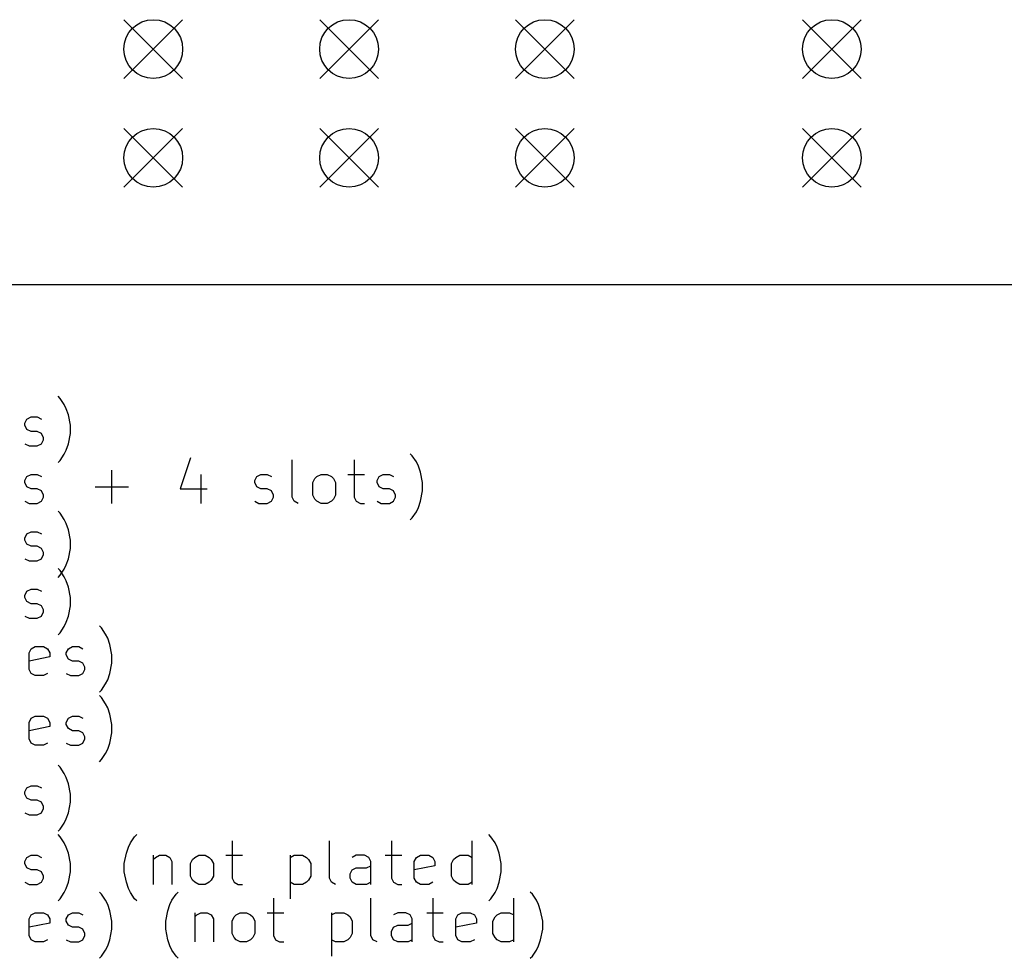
# Model space of a CAD drawing. Extents: x 148 to 340, y -211 to -100.
# Tile 5 of 7: x 196 to 241, y -211 to -168. Entities that reach past the tile are written whole.
import ezdxf

# ---------------------------------------------------------------- set-up
doc = ezdxf.new("R2010")
doc.units = 0
doc.layers.add('BLACK', color=7, linetype='CONTINUOUS')

msp = doc.modelspace()

# ---------------------------------------------------------------- linework, layer by layer
at = {"layer": 'BLACK', "linetype": 'CONTINUOUS'}
for p, q in [((200.65, -167.8), (203.35, -170.5)), ((203.35, -167.8), (200.65, -170.5)), ((209.65, -167.8), (212.35, -170.5)), ((212.35, -167.8), (209.65, -170.5)), ((218.65, -167.8), (221.35, -170.5)), ((221.35, -167.8), (218.65, -170.5)), ((231.85, -167.8), (234.55, -170.5)), ((234.55, -167.8), (231.85, -170.5)), ((200.65, -172.8), (203.35, -175.5)), ((203.35, -172.8), (200.65, -175.5)), ((209.65, -172.8), (212.35, -175.5)), ((212.35, -172.8), (209.65, -175.5)), ((218.65, -172.8), (221.35, -175.5)), ((221.35, -172.8), (218.65, -175.5)), ((231.85, -172.8), (234.55, -175.5)), ((234.55, -172.8), (231.85, -175.5)), ((340, -180), (150, -180)), ((197.714, -185.214), (197.619, -185.119)), ((197.905, -185.5), (197.714, -185.214)), ((198, -185.69), (197.905, -185.5)), ((198.095, -185.976), (198, -185.69)), ((198.19, -186.452), (198.095, -185.976)), ((196.095, -186.357), (196.19, -186.167)), ((196.095, -186.452), (196.095, -186.357)), ((196.19, -186.643), (196.095, -186.452)), ((196.19, -186.167), (196.381, -186.071)), ((196.381, -186.071), (196.667, -186.071)), ((196.667, -186.071), (196.857, -186.167)), ((198.19, -186.833), (198.19, -186.452)), ((196.381, -186.738), (196.19, -186.643)), ((196.667, -186.738), (196.381, -186.738)), ((196.857, -186.833), (196.667, -186.738)), ((196.952, -187.024), (196.857, -186.833)), ((198.095, -187.31), (198.19, -186.833)), ((196.095, -187.31), (196.286, -187.405)), ((196.286, -187.405), (196.667, -187.405)), ((196.667, -187.405), (196.857, -187.31)), ((196.857, -187.31), (196.952, -187.119)), ((196.952, -187.119), (196.952, -187.024)), ((198, -187.595), (198.095, -187.31)), ((197.714, -188.071), (197.905, -187.786)), ((197.905, -187.786), (198, -187.595)), ((213.905, -187.854), (213.81, -187.759)), ((214.095, -188.14), (213.905, -187.854)), ((197.619, -188.167), (197.714, -188.071)), ((203.714, -187.95), (203.238, -189.378)), ((208.381, -189.759), (208.381, -188.045)), ((211.238, -188.045), (211.238, -189.759)), ((214.19, -188.33), (214.095, -188.14)), ((214.286, -188.616), (214.19, -188.33)), ((196.19, -188.807), (196.381, -188.711)), ((196.381, -188.711), (196.667, -188.711)), ((196.667, -188.711), (196.857, -188.807)), ((200.095, -190.045), (200.095, -188.521)), ((204.19, -188.711), (204.19, -190.045)), ((206.762, -188.807), (206.952, -188.711)), ((206.952, -188.711), (207.238, -188.711)), ((207.238, -188.711), (207.429, -188.807)), ((209.524, -188.807), (209.714, -188.711)), ((209.714, -188.711), (210, -188.711)), ((210, -188.711), (210.19, -188.807)), ((210.952, -188.711), (211.714, -188.711)), ((212.381, -188.807), (212.571, -188.711)), ((212.571, -188.711), (212.857, -188.711)), ((212.857, -188.711), (213.048, -188.807)), ((214.381, -189.092), (214.286, -188.616)), ((196.095, -188.997), (196.19, -188.807)), ((196.095, -189.092), (196.095, -188.997)), ((196.19, -189.283), (196.095, -189.092)), ((206.667, -188.997), (206.762, -188.807)), ((206.667, -189.092), (206.667, -188.997)), ((206.762, -189.283), (206.667, -189.092)), ((209.333, -189.092), (209.429, -188.902)), ((209.333, -189.664), (209.333, -189.092)), ((209.429, -188.902), (209.524, -188.807)), ((210.19, -188.807), (210.286, -188.902)), ((210.286, -188.902), (210.381, -189.092)), ((210.381, -189.092), (210.381, -189.664)), ((212.286, -188.997), (212.381, -188.807)), ((212.286, -189.092), (212.286, -188.997)), ((212.381, -189.283), (212.286, -189.092)), ((214.381, -189.473), (214.381, -189.092)), ((196.381, -189.378), (196.19, -189.283)), ((196.667, -189.378), (196.381, -189.378)), ((196.857, -189.473), (196.667, -189.378)), ((196.952, -189.664), (196.857, -189.473)), ((196.952, -189.759), (196.952, -189.664)), ((199.333, -189.283), (200.857, -189.283)), ((203.238, -189.378), (204.476, -189.378)), ((206.952, -189.378), (206.762, -189.283)), ((207.238, -189.378), (206.952, -189.378)), ((207.429, -189.473), (207.238, -189.378)), ((207.524, -189.664), (207.429, -189.473)), ((207.524, -189.759), (207.524, -189.664)), ((209.429, -189.854), (209.333, -189.664)), ((210.381, -189.664), (210.286, -189.854)), ((212.571, -189.378), (212.381, -189.283)), ((212.857, -189.378), (212.571, -189.378)), ((213.048, -189.473), (212.857, -189.378)), ((213.143, -189.664), (213.048, -189.473)), ((213.143, -189.759), (213.143, -189.664)), ((214.286, -189.95), (214.381, -189.473)), ((196.095, -189.95), (196.286, -190.045)), ((196.286, -190.045), (196.667, -190.045)), ((196.667, -190.045), (196.857, -189.95)), ((196.857, -189.95), (196.952, -189.759)), ((206.667, -189.95), (206.857, -190.045)), ((206.857, -190.045), (207.238, -190.045)), ((207.238, -190.045), (207.429, -189.95)), ((207.429, -189.95), (207.524, -189.759)), ((208.476, -189.95), (208.381, -189.759)), ((208.667, -190.045), (208.476, -189.95)), ((209.524, -189.95), (209.429, -189.854)), ((209.714, -190.045), (209.524, -189.95)), ((210, -190.045), (209.714, -190.045)), ((210.19, -189.95), (210, -190.045)), ((210.286, -189.854), (210.19, -189.95)), ((211.238, -189.759), (211.333, -189.95)), ((211.333, -189.95), (211.524, -190.045)), ((211.524, -190.045), (211.714, -190.045)), ((212.286, -189.95), (212.476, -190.045)), ((212.476, -190.045), (212.857, -190.045)), ((212.857, -190.045), (213.048, -189.95)), ((213.048, -189.95), (213.143, -189.759)), ((214.19, -190.235), (214.286, -189.95)), ((197.714, -190.494), (197.619, -190.399)), ((197.905, -190.78), (197.714, -190.494)), ((213.905, -190.711), (214.095, -190.426)), ((214.095, -190.426), (214.19, -190.235)), ((198, -190.97), (197.905, -190.78)), ((198.095, -191.256), (198, -190.97)), ((213.81, -190.807), (213.905, -190.711)), ((196.095, -191.637), (196.19, -191.447)), ((196.19, -191.447), (196.381, -191.351)), ((196.381, -191.351), (196.667, -191.351)), ((196.667, -191.351), (196.857, -191.447)), ((198.19, -191.732), (198.095, -191.256)), ((196.095, -191.732), (196.095, -191.637)), ((196.19, -191.923), (196.095, -191.732)), ((196.381, -192.018), (196.19, -191.923)), ((198.19, -192.113), (198.19, -191.732)), ((196.667, -192.018), (196.381, -192.018)), ((196.857, -192.113), (196.667, -192.018)), ((196.952, -192.304), (196.857, -192.113)), ((196.857, -192.59), (196.952, -192.399)), ((196.952, -192.399), (196.952, -192.304)), ((198.095, -192.59), (198.19, -192.113)), ((196.095, -192.59), (196.286, -192.685)), ((196.286, -192.685), (196.667, -192.685)), ((196.667, -192.685), (196.857, -192.59)), ((198, -192.875), (198.095, -192.59)), ((197.714, -193.134), (197.619, -193.039)), ((197.714, -193.351), (197.905, -193.066)), ((197.905, -193.42), (197.714, -193.134)), ((197.905, -193.066), (198, -192.875)), ((197.619, -193.447), (197.714, -193.351)), ((198, -193.61), (197.905, -193.42)), ((198.095, -193.896), (198, -193.61)), ((196.095, -194.277), (196.19, -194.087)), ((196.19, -194.087), (196.381, -193.991)), ((196.381, -193.991), (196.667, -193.991)), ((196.667, -193.991), (196.857, -194.087)), ((198.19, -194.372), (198.095, -193.896)), ((196.095, -194.372), (196.095, -194.277)), ((196.19, -194.563), (196.095, -194.372)), ((196.381, -194.658), (196.19, -194.563)), ((196.667, -194.658), (196.381, -194.658)), ((196.857, -194.753), (196.667, -194.658)), ((198.19, -194.753), (198.19, -194.372)), ((196.952, -194.944), (196.857, -194.753)), ((196.857, -195.23), (196.952, -195.039)), ((196.952, -195.039), (196.952, -194.944)), ((198.095, -195.23), (198.19, -194.753)), ((196.095, -195.23), (196.286, -195.325)), ((196.286, -195.325), (196.667, -195.325)), ((196.667, -195.325), (196.857, -195.23)), ((197.905, -195.706), (198, -195.515)), ((198, -195.515), (198.095, -195.23)), ((197.619, -196.087), (197.714, -195.991)), ((197.714, -195.991), (197.905, -195.706)), ((199.619, -195.774), (199.524, -195.679)), ((199.81, -196.06), (199.619, -195.774)), ((199.905, -196.25), (199.81, -196.06)), ((200, -196.536), (199.905, -196.25)), ((196.286, -196.917), (196.381, -196.727)), ((196.286, -197.679), (196.286, -196.917)), ((196.381, -196.727), (196.571, -196.631)), ((196.571, -196.631), (196.952, -196.631)), ((196.952, -196.631), (197.143, -196.727)), ((197.143, -196.727), (197.238, -196.917)), ((197.238, -196.917), (197.238, -197.108)), ((198, -196.917), (198.095, -196.727)), ((198, -197.012), (198, -196.917)), ((198.095, -196.727), (198.286, -196.631)), ((198.286, -196.631), (198.571, -196.631)), ((198.571, -196.631), (198.762, -196.727)), ((200.095, -197.012), (200, -196.536)), ((197.238, -197.108), (196.286, -197.298)), ((198.095, -197.203), (198, -197.012)), ((198.286, -197.298), (198.095, -197.203)), ((198.571, -197.298), (198.286, -197.298)), ((198.762, -197.393), (198.571, -197.298)), ((200.095, -197.393), (200.095, -197.012)), ((196.381, -197.87), (196.286, -197.679)), ((198.857, -197.584), (198.762, -197.393)), ((198.762, -197.87), (198.857, -197.679)), ((198.857, -197.679), (198.857, -197.584)), ((200, -197.87), (200.095, -197.393)), ((196.571, -197.965), (196.381, -197.87)), ((196.952, -197.965), (196.571, -197.965)), ((197.143, -197.87), (196.952, -197.965)), ((198, -197.87), (198.19, -197.965)), ((198.19, -197.965), (198.571, -197.965)), ((198.571, -197.965), (198.762, -197.87)), ((199.81, -198.346), (199.905, -198.155)), ((199.905, -198.155), (200, -197.87)), ((199.524, -198.727), (199.619, -198.631)), ((199.619, -198.631), (199.81, -198.346)), ((199.619, -198.974), (199.524, -198.879)), ((199.81, -199.26), (199.619, -198.974)), ((199.905, -199.45), (199.81, -199.26)), ((200, -199.736), (199.905, -199.45)), ((196.286, -200.117), (196.381, -199.927)), ((196.381, -199.927), (196.571, -199.831)), ((196.571, -199.831), (196.952, -199.831)), ((196.952, -199.831), (197.143, -199.927)), ((197.143, -199.927), (197.238, -200.117)), ((198, -200.117), (198.095, -199.927)), ((198.095, -199.927), (198.286, -199.831)), ((198.286, -199.831), (198.571, -199.831)), ((198.571, -199.831), (198.762, -199.927)), ((200.095, -200.212), (200, -199.736)), ((196.286, -200.879), (196.286, -200.117)), ((197.238, -200.308), (196.286, -200.498)), ((197.238, -200.117), (197.238, -200.308)), ((198, -200.212), (198, -200.117)), ((198.095, -200.403), (198, -200.212)), ((198.286, -200.498), (198.095, -200.403)), ((198.571, -200.498), (198.286, -200.498)), ((198.762, -200.593), (198.571, -200.498)), ((200.095, -200.593), (200.095, -200.212)), ((196.381, -201.07), (196.286, -200.879)), ((198.857, -200.784), (198.762, -200.593)), ((198.762, -201.07), (198.857, -200.879)), ((198.857, -200.879), (198.857, -200.784)), ((200, -201.07), (200.095, -200.593)), ((196.571, -201.165), (196.381, -201.07)), ((196.952, -201.165), (196.571, -201.165)), ((197.143, -201.07), (196.952, -201.165)), ((198, -201.07), (198.19, -201.165)), ((198.19, -201.165), (198.571, -201.165)), ((198.571, -201.165), (198.762, -201.07)), ((199.81, -201.546), (199.905, -201.355)), ((199.905, -201.355), (200, -201.07)), ((199.524, -201.927), (199.619, -201.831)), ((199.619, -201.831), (199.81, -201.546)), ((197.714, -202.174), (197.619, -202.079)), ((197.905, -202.46), (197.714, -202.174)), ((198, -202.65), (197.905, -202.46)), ((198.095, -202.936), (198, -202.65)), ((196.095, -203.317), (196.19, -203.127)), ((196.19, -203.127), (196.381, -203.031)), ((196.381, -203.031), (196.667, -203.031)), ((196.667, -203.031), (196.857, -203.127)), ((198.19, -203.412), (198.095, -202.936)), ((196.095, -203.412), (196.095, -203.317)), ((196.19, -203.603), (196.095, -203.412)), ((196.381, -203.698), (196.19, -203.603)), ((196.667, -203.698), (196.381, -203.698)), ((196.857, -203.793), (196.667, -203.698)), ((198.19, -203.793), (198.19, -203.412)), ((196.952, -203.984), (196.857, -203.793)), ((196.857, -204.27), (196.952, -204.079)), ((196.952, -204.079), (196.952, -203.984)), ((198.095, -204.27), (198.19, -203.793)), ((196.095, -204.27), (196.286, -204.365)), ((196.286, -204.365), (196.667, -204.365)), ((196.667, -204.365), (196.857, -204.27)), ((197.905, -204.746), (198, -204.555)), ((198, -204.555), (198.095, -204.27)), ((197.619, -205.127), (197.714, -205.031)), ((197.714, -205.031), (197.905, -204.746)), ((197.714, -205.374), (197.619, -205.279)), ((197.905, -205.66), (197.714, -205.374)), ((200.952, -205.66), (201.143, -205.374)), ((201.143, -205.374), (201.238, -205.279)), ((217.524, -205.374), (217.429, -205.279)), ((217.714, -205.66), (217.524, -205.374)), ((198, -205.85), (197.905, -205.66)), ((198.095, -206.136), (198, -205.85)), ((200.762, -206.136), (200.857, -205.85)), ((200.857, -205.85), (200.952, -205.66)), ((205.619, -205.565), (205.619, -207.279)), ((210.095, -207.279), (210.095, -205.565)), ((212.952, -205.565), (212.952, -207.279)), ((216.667, -207.565), (216.667, -205.565)), ((217.81, -205.85), (217.714, -205.66)), ((217.905, -206.136), (217.81, -205.85)), ((196.095, -206.517), (196.19, -206.327)), ((196.19, -206.327), (196.381, -206.231)), ((196.381, -206.231), (196.667, -206.231)), ((196.667, -206.231), (196.857, -206.327)), ((198.19, -206.612), (198.095, -206.136)), ((200.667, -206.612), (200.762, -206.136)), ((202, -206.231), (202, -207.565)), ((202, -206.422), (202.095, -206.327)), ((202.095, -206.327), (202.286, -206.231)), ((202.286, -206.231), (202.571, -206.231)), ((202.571, -206.231), (202.762, -206.327)), ((202.762, -206.327), (202.857, -206.517)), ((203.714, -206.612), (203.81, -206.422)), ((203.81, -206.422), (203.905, -206.327)), ((203.905, -206.327), (204.095, -206.231)), ((204.095, -206.231), (204.381, -206.231)), ((204.381, -206.231), (204.571, -206.327)), ((204.571, -206.327), (204.667, -206.422)), ((204.667, -206.422), (204.762, -206.612)), ((205.333, -206.231), (206.095, -206.231)), ((208.286, -206.231), (208.286, -208.231)), ((208.286, -206.327), (208.476, -206.231)), ((208.476, -206.231), (208.857, -206.231)), ((208.857, -206.231), (209.048, -206.327)), ((209.048, -206.327), (209.143, -206.422)), ((209.143, -206.422), (209.238, -206.612)), ((211.333, -206.231), (211.143, -206.327)), ((211.714, -206.231), (211.333, -206.231)), ((211.905, -206.327), (211.714, -206.231)), ((212, -206.517), (211.905, -206.327)), ((212.667, -206.231), (213.429, -206.231)), ((214, -206.517), (214.095, -206.327)), ((214.095, -206.327), (214.286, -206.231)), ((214.286, -206.231), (214.667, -206.231)), ((214.667, -206.231), (214.857, -206.327)), ((214.857, -206.327), (214.952, -206.517)), ((215.714, -206.612), (215.81, -206.422)), ((215.81, -206.422), (215.905, -206.327)), ((215.905, -206.327), (216.095, -206.231)), ((216.095, -206.231), (216.476, -206.231)), ((216.476, -206.231), (216.667, -206.327)), ((218, -206.612), (217.905, -206.136)), ((196.095, -206.612), (196.095, -206.517)), ((196.19, -206.803), (196.095, -206.612)), ((196.381, -206.898), (196.19, -206.803)), ((198.19, -206.993), (198.19, -206.612)), ((200.667, -206.993), (200.667, -206.612)), ((202.857, -206.517), (202.857, -207.565)), ((203.714, -207.184), (203.714, -206.612)), ((204.762, -206.612), (204.762, -207.184)), ((209.238, -206.612), (209.238, -207.184)), ((211.143, -206.898), (211.333, -206.803)), ((211.333, -206.803), (211.81, -206.803)), ((211.81, -206.803), (212, -206.708)), ((212, -207.565), (212, -206.517)), ((214, -207.279), (214, -206.517)), ((214.952, -206.708), (214, -206.898)), ((214.952, -206.517), (214.952, -206.708)), ((215.714, -207.184), (215.714, -206.612)), ((218, -206.993), (218, -206.612)), ((196.667, -206.898), (196.381, -206.898)), ((196.857, -206.993), (196.667, -206.898)), ((196.952, -207.184), (196.857, -206.993)), ((196.857, -207.47), (196.952, -207.279)), ((196.952, -207.279), (196.952, -207.184)), ((198.095, -207.47), (198.19, -206.993)), ((200.762, -207.47), (200.667, -206.993)), ((203.81, -207.374), (203.714, -207.184)), ((204.762, -207.184), (204.667, -207.374)), ((205.619, -207.279), (205.714, -207.47)), ((209.238, -207.184), (209.143, -207.374)), ((210.19, -207.47), (210.095, -207.279)), ((211.048, -207.089), (211.143, -206.898)), ((211.048, -207.279), (211.048, -207.089)), ((211.143, -207.47), (211.048, -207.279)), ((212.952, -207.279), (213.048, -207.47)), ((214.095, -207.47), (214, -207.279)), ((215.81, -207.374), (215.714, -207.184)), ((217.905, -207.47), (218, -206.993)), ((196.095, -207.47), (196.286, -207.565)), ((196.286, -207.565), (196.667, -207.565)), ((196.667, -207.565), (196.857, -207.47)), ((197.905, -207.946), (198, -207.755)), ((198, -207.755), (198.095, -207.47)), ((200.857, -207.755), (200.762, -207.47)), ((200.952, -207.946), (200.857, -207.755)), ((203.905, -207.47), (203.81, -207.374)), ((204.095, -207.565), (203.905, -207.47)), ((204.381, -207.565), (204.095, -207.565)), ((204.571, -207.47), (204.381, -207.565)), ((204.667, -207.374), (204.571, -207.47)), ((205.714, -207.47), (205.905, -207.565)), ((205.905, -207.565), (206.095, -207.565)), ((208.476, -207.565), (208.286, -207.47)), ((208.857, -207.565), (208.476, -207.565)), ((209.048, -207.47), (208.857, -207.565)), ((209.143, -207.374), (209.048, -207.47)), ((210.381, -207.565), (210.19, -207.47)), ((211.333, -207.565), (211.143, -207.47)), ((211.81, -207.565), (211.333, -207.565)), ((212, -207.47), (211.81, -207.565)), ((213.048, -207.47), (213.238, -207.565)), ((213.238, -207.565), (213.429, -207.565)), ((214.286, -207.565), (214.095, -207.47)), ((214.667, -207.565), (214.286, -207.565)), ((214.857, -207.47), (214.667, -207.565)), ((215.905, -207.47), (215.81, -207.374)), ((216.095, -207.565), (215.905, -207.47)), ((216.476, -207.565), (216.095, -207.565)), ((216.667, -207.47), (216.476, -207.565)), ((217.714, -207.946), (217.81, -207.755)), ((217.81, -207.755), (217.905, -207.47)), ((197.619, -208.327), (197.714, -208.231)), ((197.714, -208.231), (197.905, -207.946)), ((199.619, -208.014), (199.524, -207.919)), ((199.81, -208.3), (199.619, -208.014)), ((201.143, -208.231), (200.952, -207.946)), ((201.238, -208.327), (201.143, -208.231)), ((202.857, -208.3), (203.048, -208.014)), ((203.048, -208.014), (203.143, -207.919)), ((207.524, -208.205), (207.524, -209.919)), ((212, -209.919), (212, -208.205)), ((214.857, -208.205), (214.857, -209.919)), ((217.429, -208.327), (217.524, -208.231)), ((217.524, -208.231), (217.714, -207.946)), ((218.571, -210.205), (218.571, -208.205)), ((219.429, -208.014), (219.333, -207.919)), ((219.619, -208.3), (219.429, -208.014)), ((199.905, -208.49), (199.81, -208.3)), ((200, -208.776), (199.905, -208.49)), ((202.667, -208.776), (202.762, -208.49)), ((202.762, -208.49), (202.857, -208.3)), ((219.714, -208.49), (219.619, -208.3)), ((219.81, -208.776), (219.714, -208.49)), ((196.286, -209.157), (196.381, -208.967)), ((196.381, -208.967), (196.571, -208.871)), ((196.571, -208.871), (196.952, -208.871)), ((196.952, -208.871), (197.143, -208.967)), ((197.143, -208.967), (197.238, -209.157)), ((198, -209.157), (198.095, -208.967)), ((198.095, -208.967), (198.286, -208.871)), ((198.286, -208.871), (198.571, -208.871)), ((198.571, -208.871), (198.762, -208.967)), ((200.095, -209.252), (200, -208.776)), ((202.571, -209.252), (202.667, -208.776)), ((203.905, -208.871), (203.905, -210.205)), ((203.905, -209.062), (204, -208.967)), ((204, -208.967), (204.19, -208.871)), ((204.19, -208.871), (204.476, -208.871)), ((204.476, -208.871), (204.667, -208.967)), ((204.667, -208.967), (204.762, -209.157)), ((205.619, -209.252), (205.714, -209.062)), ((205.714, -209.062), (205.81, -208.967)), ((205.81, -208.967), (206, -208.871)), ((206, -208.871), (206.286, -208.871)), ((206.286, -208.871), (206.476, -208.967)), ((206.476, -208.967), (206.571, -209.062)), ((206.571, -209.062), (206.667, -209.252)), ((207.238, -208.871), (208, -208.871)), ((210.19, -208.871), (210.19, -210.871)), ((210.19, -208.967), (210.381, -208.871)), ((210.381, -208.871), (210.762, -208.871)), ((210.762, -208.871), (210.952, -208.967)), ((210.952, -208.967), (211.048, -209.062)), ((211.048, -209.062), (211.143, -209.252)), ((213.238, -208.871), (213.048, -208.967)), ((213.619, -208.871), (213.238, -208.871)), ((213.81, -208.967), (213.619, -208.871)), ((213.905, -209.157), (213.81, -208.967)), ((214.571, -208.871), (215.333, -208.871)), ((215.905, -209.157), (216, -208.967)), ((216, -208.967), (216.19, -208.871)), ((216.19, -208.871), (216.571, -208.871)), ((216.571, -208.871), (216.762, -208.967)), ((216.762, -208.967), (216.857, -209.157)), ((217.619, -209.252), (217.714, -209.062)), ((217.714, -209.062), (217.81, -208.967)), ((217.81, -208.967), (218, -208.871)), ((218, -208.871), (218.381, -208.871)), ((218.381, -208.871), (218.571, -208.967)), ((219.905, -209.252), (219.81, -208.776)), ((196.286, -209.919), (196.286, -209.157)), ((197.238, -209.348), (196.286, -209.538)), ((197.238, -209.157), (197.238, -209.348)), ((198, -209.252), (198, -209.157)), ((198.095, -209.443), (198, -209.252)), ((198.286, -209.538), (198.095, -209.443)), ((198.571, -209.538), (198.286, -209.538)), ((198.762, -209.633), (198.571, -209.538)), ((200.095, -209.633), (200.095, -209.252)), ((202.571, -209.633), (202.571, -209.252)), ((204.762, -209.157), (204.762, -210.205)), ((205.619, -209.824), (205.619, -209.252)), ((206.667, -209.252), (206.667, -209.824)), ((211.143, -209.252), (211.143, -209.824)), ((212.952, -209.729), (213.048, -209.538)), ((213.048, -209.538), (213.238, -209.443)), ((213.238, -209.443), (213.714, -209.443)), ((213.714, -209.443), (213.905, -209.348)), ((213.905, -210.205), (213.905, -209.157)), ((215.905, -209.919), (215.905, -209.157)), ((216.857, -209.348), (215.905, -209.538)), ((216.857, -209.157), (216.857, -209.348)), ((217.619, -209.824), (217.619, -209.252)), ((219.905, -209.633), (219.905, -209.252)), ((196.381, -210.11), (196.286, -209.919)), ((198.857, -209.824), (198.762, -209.633)), ((198.762, -210.11), (198.857, -209.919)), ((198.857, -209.919), (198.857, -209.824)), ((200, -210.11), (200.095, -209.633)), ((202.667, -210.11), (202.571, -209.633)), ((205.714, -210.014), (205.619, -209.824)), ((205.81, -210.11), (205.714, -210.014)), ((206.571, -210.014), (206.476, -210.11)), ((206.667, -209.824), (206.571, -210.014)), ((207.524, -209.919), (207.619, -210.11)), ((211.048, -210.014), (210.952, -210.11)), ((211.143, -209.824), (211.048, -210.014)), ((212.095, -210.11), (212, -209.919)), ((212.952, -209.919), (212.952, -209.729)), ((213.048, -210.11), (212.952, -209.919)), ((214.857, -209.919), (214.952, -210.11)), ((216, -210.11), (215.905, -209.919)), ((217.714, -210.014), (217.619, -209.824)), ((217.81, -210.11), (217.714, -210.014)), ((219.81, -210.11), (219.905, -209.633)), ((196.571, -210.205), (196.381, -210.11)), ((196.952, -210.205), (196.571, -210.205)), ((197.143, -210.11), (196.952, -210.205)), ((198, -210.11), (198.19, -210.205)), ((198.19, -210.205), (198.571, -210.205)), ((198.571, -210.205), (198.762, -210.11)), ((199.81, -210.586), (199.905, -210.395)), ((199.905, -210.395), (200, -210.11)), ((202.762, -210.395), (202.667, -210.11)), ((202.857, -210.586), (202.762, -210.395)), ((206, -210.205), (205.81, -210.11)), ((206.286, -210.205), (206, -210.205)), ((206.476, -210.11), (206.286, -210.205)), ((207.619, -210.11), (207.81, -210.205)), ((207.81, -210.205), (208, -210.205)), ((210.381, -210.205), (210.19, -210.11)), ((210.762, -210.205), (210.381, -210.205)), ((210.952, -210.11), (210.762, -210.205)), ((212.286, -210.205), (212.095, -210.11)), ((213.238, -210.205), (213.048, -210.11)), ((213.714, -210.205), (213.238, -210.205)), ((213.905, -210.11), (213.714, -210.205)), ((214.952, -210.11), (215.143, -210.205)), ((215.143, -210.205), (215.333, -210.205)), ((216.19, -210.205), (216, -210.11)), ((216.571, -210.205), (216.19, -210.205)), ((216.762, -210.11), (216.571, -210.205)), ((218, -210.205), (217.81, -210.11)), ((218.381, -210.205), (218, -210.205)), ((218.571, -210.11), (218.381, -210.205)), ((219.619, -210.586), (219.714, -210.395)), ((219.714, -210.395), (219.81, -210.11)), ((199.524, -210.967), (199.619, -210.871)), ((199.619, -210.871), (199.81, -210.586)), ((203.048, -210.871), (202.857, -210.586)), ((203.143, -210.967), (203.048, -210.871)), ((219.333, -210.967), (219.429, -210.871)), ((219.429, -210.871), (219.619, -210.586))]:
    msp.add_line(p, q, dxfattribs=at)
at = {"layer": 'BLACK'}
for centre in [(202, -169.15), (211, -169.15), (220, -169.15), (233.2, -169.15), (202, -174.15), (211, -174.15), (220, -174.15), (233.2, -174.15)]:
    msp.add_circle(centre, 1.35, dxfattribs=at)

doc.saveas('drawing.dxf')
